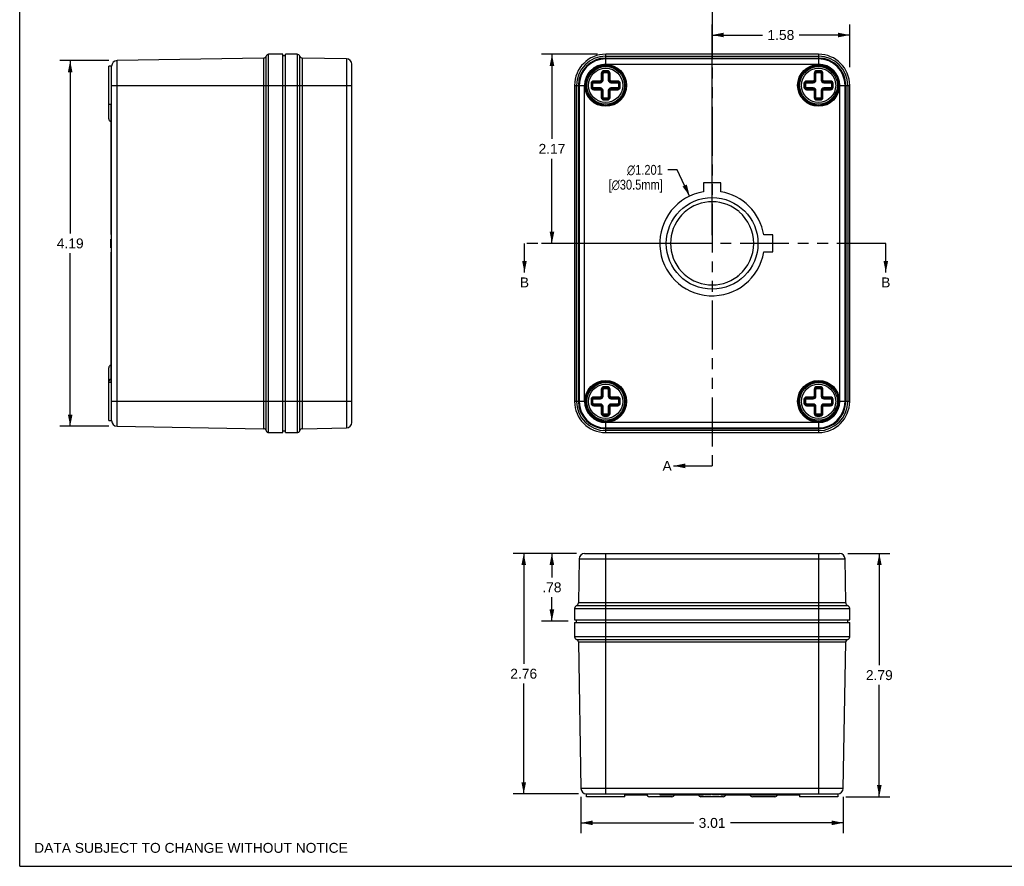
# Model space of a CAD drawing. Header units: inches. Extents: x 0 to 22.7, y 0 to 14.7.
# Tile 1 of 3: x 0 to 11.3, y 0 to 9.7. Entities that reach past the tile are written whole.
import ezdxf

# ---------------------------------------------------------------- set-up
doc = ezdxf.new("R2010")
doc.units = ezdxf.units.IN
doc.header["$LTSCALE"] = 1.246667
doc.header["$MEASUREMENT"] = 0
doc.linetypes.add('PHANTOM', pattern=[0.8, 0.45, -0.05, 0.1, -0.05, 0.1, -0.05])
doc.layers.get('0').update_dxf_attribs({"linetype": 'CONTINUOUS'})
doc.styles.get("Standard").update_dxf_attribs({"font": 'arial.ttf'})
doc.styles.add('TEXTSTYLE_1', font='gdt', dxfattribs={"width": 0.8})
doc.dimstyles.new('DIMSTYLE_1', dxfattribs={"dimtxt": 0.113333, "dimasz": 0.133333, "dimexe": 0.09, "dimexo": 0.07, "dimgap": 0.09, "dimtad": 0, "dimtih": 1, "dimtoh": 1, "dimdec": 3, "dimzin": 4, "dimdsep": 46, "dimtxsty": 'Standard', "dimblk": '_FILLED', "dimblk1": '_FILLED', "dimblk2": '_FILLED', "dimcen": 0.09, "dimadec": 3, "dimazin": 1, "dimtfac": 1, "dimtofl": 0, "dimtmove": 0, "dimatfit": 1, "dimldrblk": '_FILLED', "dimfxl": 0, "dimtolj": 1, "dimtzin": 4, "dimarcsym": 0})
doc.dimstyles.new('DIMSTYLE_2', dxfattribs={"dimtxt": 0.113333, "dimasz": 0.133333, "dimexe": 0.09, "dimexo": 0.07, "dimgap": 0.0425, "dimtad": 0, "dimtih": 1, "dimtoh": 1, "dimzin": 4, "dimdsep": 46, "dimtxsty": 'Standard', "dimblk": '_FILLED', "dimblk1": '_FILLED', "dimblk2": '_FILLED', "dimcen": 0.09, "dimazin": 1, "dimtfac": 1, "dimtofl": 0, "dimtmove": 0, "dimatfit": 3, "dimldrblk": '_FILLED', "dimfxl": 0, "dimtolj": 1, "dimtzin": 4, "dimarcsym": 0})
doc.dimstyles.get("Standard").update_dxf_attribs({"dimtxt": 0.113333, "dimasz": 0.133333, "dimexe": 0.09, "dimexo": 0.07, "dimgap": 0.09, "dimtad": 0, "dimtih": 1, "dimtoh": 1, "dimzin": 4, "dimdsep": 46, "dimtxsty": 'Standard', "dimblk": '_FILLED', "dimblk1": '_FILLED', "dimblk2": '_FILLED', "dimcen": 0.09, "dimazin": 1, "dimtp": 0.01, "dimtm": 0.01, "dimtfac": 1, "dimtofl": 0, "dimtmove": 0, "dimatfit": 3, "dimldrblk": '_FILLED', "dimfxl": 0, "dimtolj": 1, "dimtzin": 4, "dimarcsym": 0})

# ---------------------------------------------------------------- blocks, each defined once
blk = doc.blocks.new('_FILLED')
at = {"color": 0, "linetype": 'ByBlock'}
blk.add_solid([(0, 0), (-1, 0.2), (-1, -0.2)], dxfattribs=at)
blk = doc.blocks.new('*D1')
at = {"color": 2, "linetype": 'Continuous'}
for p, q in [((7.541, 7.982), (7.431, 7.982)), ((7.683, 7.682), (7.541, 7.982))]:
    blk.add_line(p, q, dxfattribs=at)
at = {"color": 2, "linetype": 'Continuous', "xscale": 0.1333333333, "yscale": 0.1333333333, "zscale": 0.1333333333, "rotation": 295.3636501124}
blk.add_blockref('_FILLED', (7.683, 7.682), dxfattribs=at)
at = {"color": 2, "linetype": 'Continuous', "insert": (7.375, 8.039), "char_height": 0.11333, "width": 0.80962, "attachment_point": 3, "line_spacing_factor": 0.9, "style": 'TEXTSTYLE_1'}
blk.add_mtext('{\\fgdt;n}\\fArial;1.201\\P[\\fgdt;{\\fgdt;n}\\fArial;30.5mm]', dxfattribs=at)
blk = doc.blocks.new('*D14')
at = {"color": 2, "linetype": 'Continuous'}
for p, q in [((9.496, 3.585), (9.978, 3.585)), ((9.858, 3.585), (9.858, 2.305)), ((9.858, 0.798), (9.858, 2.078)), ((9.474, 0.798), (9.978, 0.798))]:
    blk.add_line(p, q, dxfattribs=at)
at = {"color": 2, "linetype": 'Continuous', "xscale": 0.1333333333, "yscale": 0.1333333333, "zscale": 0.1333333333}
for p, rotation in [((9.858, 3.585), 90), ((9.858, 0.798), 270)]:
    blk.add_blockref('_FILLED', p, dxfattribs=dict(at, rotation=rotation))
at = {"color": 2, "linetype": 'Continuous', "insert": (9.858, 2.248), "char_height": 0.1133, "width": 0.30798, "attachment_point": 2, "line_spacing_factor": 0.9}
blk.add_mtext('2.79', dxfattribs=at)
blk = doc.blocks.new('*D15')
at = {"color": 2, "linetype": 'Continuous'}
for p, q in [((6.436, 0.798), (6.436, 0.378)), ((9.445, 0.798), (9.445, 0.378)), ((6.436, 0.498), (7.73, 0.498)), ((9.445, 0.498), (8.151, 0.498))]:
    blk.add_line(p, q, dxfattribs=at)
at = {"color": 2, "linetype": 'Continuous', "xscale": 0.1333333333, "yscale": 0.1333333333, "zscale": 0.1333333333, "rotation": 180}
blk.add_blockref('_FILLED', (6.436, 0.498), dxfattribs=at)
at = {"color": 2, "linetype": 'Continuous', "xscale": 0.1333333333, "yscale": 0.1333333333, "zscale": 0.1333333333}
blk.add_blockref('_FILLED', (9.445, 0.498), dxfattribs=at)
at = {"color": 2, "linetype": 'Continuous', "insert": (7.94, 0.554), "char_height": 0.1133, "width": 0.30798, "attachment_point": 2, "line_spacing_factor": 0.9}
blk.add_mtext('3.01', dxfattribs=at)
blk = doc.blocks.new('*D16')
at = {"color": 2, "linetype": 'Continuous'}
for p, q in [((6.387, 3.585), (5.66, 3.585)), ((5.78, 3.585), (5.78, 2.321)), ((5.78, 0.83), (5.78, 2.094)), ((6.407, 0.83), (5.66, 0.83))]:
    blk.add_line(p, q, dxfattribs=at)
at = {"color": 2, "linetype": 'Continuous', "xscale": 0.1333333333, "yscale": 0.1333333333, "zscale": 0.1333333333}
for p, rotation in [((5.78, 3.585), 90), ((5.78, 0.83), 270)]:
    blk.add_blockref('_FILLED', p, dxfattribs=dict(at, rotation=rotation))
at = {"color": 2, "linetype": 'Continuous', "insert": (5.78, 2.264), "char_height": 0.1133, "width": 0.30798, "attachment_point": 2, "line_spacing_factor": 0.9}
blk.add_mtext('2.76', dxfattribs=at)
blk = doc.blocks.new('*D17')
at = {"color": 2, "linetype": 'Continuous'}
for p, q in [((6.385, 3.585), (5.983, 3.585)), ((6.103, 3.585), (6.103, 3.311)), ((6.103, 2.81), (6.103, 3.084)), ((6.29, 2.81), (5.983, 2.81))]:
    blk.add_line(p, q, dxfattribs=at)
at = {"color": 2, "linetype": 'Continuous', "xscale": 0.1333333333, "yscale": 0.1333333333, "zscale": 0.1333333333}
for p, rotation in [((6.103, 3.585), 90), ((6.103, 2.81), 270)]:
    blk.add_blockref('_FILLED', p, dxfattribs=dict(at, rotation=rotation))
at = {"color": 2, "linetype": 'Continuous', "insert": (6.103, 3.254), "char_height": 0.1133, "width": 0.21993, "attachment_point": 2, "line_spacing_factor": 0.9}
blk.add_mtext('.78', dxfattribs=at)
blk = doc.blocks.new('*D18')
at = {"color": 2, "linetype": 'Continuous'}
for p, q in [((1.023, 9.234), (0.459, 9.234)), ((0.579, 9.234), (0.579, 7.253)), ((0.579, 5.045), (0.579, 7.026)), ((1.023, 5.045), (0.459, 5.045))]:
    blk.add_line(p, q, dxfattribs=at)
at = {"color": 2, "linetype": 'Continuous', "xscale": 0.1333333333, "yscale": 0.1333333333, "zscale": 0.1333333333}
for p, rotation in [((0.579, 9.234), 90), ((0.579, 5.045), 270)]:
    blk.add_blockref('_FILLED', p, dxfattribs=dict(at, rotation=rotation))
at = {"color": 2, "linetype": 'Continuous', "insert": (0.579, 7.196), "char_height": 0.1133, "width": 0.30798, "attachment_point": 2, "line_spacing_factor": 0.9}
blk.add_mtext('4.19', dxfattribs=at)
blk = doc.blocks.new('*D19')
at = {"color": 2, "linetype": 'Continuous'}
for p, q in [((7.94, 7.233), (7.94, 9.648)), ((9.518, 9.16), (9.518, 9.648)), ((7.94, 9.528), (8.519, 9.528)), ((9.518, 9.528), (8.94, 9.528))]:
    blk.add_line(p, q, dxfattribs=at)
at = {"color": 2, "linetype": 'Continuous', "xscale": 0.1333333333, "yscale": 0.1333333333, "zscale": 0.1333333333, "rotation": 180}
blk.add_blockref('_FILLED', (7.94, 9.528), dxfattribs=at)
at = {"color": 2, "linetype": 'Continuous', "xscale": 0.1333333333, "yscale": 0.1333333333, "zscale": 0.1333333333}
blk.add_blockref('_FILLED', (9.518, 9.528), dxfattribs=at)
at = {"color": 2, "linetype": 'Continuous', "insert": (8.729, 9.585), "char_height": 0.1133, "width": 0.30798, "attachment_point": 2, "line_spacing_factor": 0.9}
blk.add_mtext('1.58', dxfattribs=at)
blk = doc.blocks.new('*D20')
at = {"color": 2, "linetype": 'Continuous'}
for p, q in [((6.627, 9.308), (5.984, 9.308)), ((6.104, 9.308), (6.104, 8.337)), ((6.104, 7.14), (6.104, 8.11)), ((7.847, 7.14), (5.984, 7.14))]:
    blk.add_line(p, q, dxfattribs=at)
at = {"color": 2, "linetype": 'Continuous', "xscale": 0.1333333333, "yscale": 0.1333333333, "zscale": 0.1333333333}
for p, rotation in [((6.104, 9.308), 90), ((6.104, 7.14), 270)]:
    blk.add_blockref('_FILLED', p, dxfattribs=dict(at, rotation=rotation))
at = {"color": 2, "linetype": 'Continuous', "insert": (6.104, 8.28), "char_height": 0.1133, "width": 0.30798, "attachment_point": 2, "line_spacing_factor": 0.9}
blk.add_mtext('2.17', dxfattribs=at)

msp = doc.modelspace()

# ---------------------------------------------------------------- linework, layer by layer
at = {"color": 7, "linetype": 'Continuous'}
for p, q in [((0, 0), (0, 14.6667)), ((2.797, 9.2637), (1.1161, 9.2344)), ((2.797, 9.2637), (2.797, 5.0155)), ((2.8253, 4.9935), (2.8253, 9.2856)), ((2.8542, 4.9716), (2.8542, 9.3076)), ((3.0192, 9.3076), (2.8542, 9.3076)), ((3.0192, 4.9716), (3.0192, 9.3076)), ((3.0492, 9.2876), (3.0192, 9.2876)), ((3.0492, 4.9716), (3.0492, 9.3076)), ((3.1812, 9.3076), (3.0492, 9.3076)), ((3.1812, 9.3076), (3.1812, 4.9716)), ((3.2123, 4.9935), (3.2123, 9.2856)), ((3.2429, 5.0155), (3.2429, 9.2637)), ((3.7473, 9.2549), (3.2429, 9.2637)), ((6.72, 9.1919), (6.72, 9.3076)), ((9.161, 9.3076), (6.72, 9.3076)), ((6.72, 9.2856), (9.161, 9.2856)), ((6.72, 9.2637), (9.161, 9.2637)), ((9.161, 9.3076), (9.161, 9.1919)), ((1.0222, 8.5661), (1.0222, 9.1706)), ((1.0542, 9.1706), (1.0222, 9.1706)), ((1.0542, 5.1078), (1.0542, 9.1714)), ((1.1161, 5.0448), (1.1161, 9.2344)), ((3.7473, 9.2549), (3.7473, 5.0243)), ((3.8092, 5.0873), (3.8092, 9.1919)), ((9.161, 9.2549), (6.72, 9.2549)), ((6.72, 9.1919), (9.161, 9.1919)), ((6.56, 9.1088), (6.56, 9.0959)), ((6.67, 9.0881), (6.67, 9.0106)), ((6.67, 9.0881), (6.69, 9.0881)), ((6.68, 9.0106), (6.68, 9.0881)), ((6.69, 9.0106), (6.69, 9.0881)), ((6.7, 9.0981), (6.7, 9.1181)), ((6.74, 9.1181), (6.7, 9.1181)), ((6.7, 9.1081), (6.74, 9.1081)), ((6.7, 9.0981), (6.74, 9.0981)), ((6.74, 9.1181), (6.74, 9.0981)), ((6.75, 9.0881), (6.75, 9.0106)), ((6.75, 9.0881), (6.77, 9.0881)), ((6.76, 9.0881), (6.76, 9.0106)), ((6.77, 9.0106), (6.77, 9.0881)), ((6.88, 9.0959), (6.88, 9.1088)), ((9.001, 9.1088), (9.001, 9.0959)), ((9.111, 9.0881), (9.111, 9.0106)), ((9.111, 9.0881), (9.131, 9.0881)), ((9.121, 9.0106), (9.121, 9.0881)), ((9.131, 9.0106), (9.131, 9.0881)), ((9.141, 9.0981), (9.141, 9.1181)), ((9.181, 9.1181), (9.141, 9.1181)), ((9.141, 9.1081), (9.181, 9.1081)), ((9.141, 9.0981), (9.181, 9.0981)), ((9.181, 9.1181), (9.181, 9.0981)), ((9.191, 9.0881), (9.191, 9.0106)), ((9.191, 9.0881), (9.211, 9.0881)), ((9.201, 9.0881), (9.201, 9.0106)), ((9.211, 9.0106), (9.211, 9.0881)), ((9.321, 9.0959), (9.321, 9.1088)), ((1.0542, 8.9506), (3.8092, 8.9506)), ((6.363, 8.9506), (6.363, 5.3286)), ((6.363, 8.9506), (6.4787, 8.9506)), ((6.3849, 5.3286), (6.3849, 8.9506)), ((6.4069, 5.3286), (6.4069, 8.9506)), ((6.4157, 8.9506), (6.4157, 5.3286)), ((6.4787, 5.3286), (6.4787, 8.9506)), ((6.5525, 8.9706), (6.5525, 8.9306)), ((6.5525, 8.9706), (6.5725, 8.9706)), ((6.5725, 8.9306), (6.5525, 8.9306)), ((6.5625, 8.9306), (6.5625, 8.9706)), ((6.5725, 8.9306), (6.5725, 8.9706)), ((6.5825, 8.9806), (6.5825, 9.0006)), ((6.66, 9.0006), (6.5825, 9.0006)), ((6.5825, 8.9906), (6.66, 8.9906)), ((6.5825, 8.9806), (6.66, 8.9806)), ((6.5825, 8.9006), (6.5825, 8.9206)), ((6.66, 8.9206), (6.5825, 8.9206)), ((6.66, 9.0006), (6.66, 8.9806)), ((6.66, 8.9206), (6.66, 8.9006)), ((6.69, 9.0106), (6.67, 9.0106)), ((6.77, 9.0106), (6.75, 9.0106)), ((6.78, 8.9806), (6.78, 9.0006)), ((6.8575, 9.0006), (6.78, 9.0006)), ((6.78, 8.9906), (6.8575, 8.9906)), ((6.78, 8.9806), (6.8575, 8.9806)), ((6.78, 8.9006), (6.78, 8.9206)), ((6.8575, 8.9206), (6.78, 8.9206)), ((6.8575, 9.0006), (6.8575, 8.9806)), ((6.8575, 8.9206), (6.8575, 8.9006)), ((6.8675, 8.9706), (6.8675, 8.9306)), ((6.8675, 8.9706), (6.8875, 8.9706)), ((6.8875, 8.9306), (6.8675, 8.9306)), ((6.8775, 8.9706), (6.8775, 8.9306)), ((6.8875, 8.9306), (6.8875, 8.9706)), ((8.9935, 8.9706), (8.9935, 8.9306)), ((8.9935, 8.9706), (9.0135, 8.9706)), ((9.0135, 8.9306), (8.9935, 8.9306)), ((9.0035, 8.9306), (9.0035, 8.9706)), ((9.0135, 8.9306), (9.0135, 8.9706)), ((9.0235, 8.9806), (9.0235, 9.0006)), ((9.101, 9.0006), (9.0235, 9.0006)), ((9.0235, 8.9906), (9.101, 8.9906)), ((9.0235, 8.9806), (9.101, 8.9806)), ((9.0235, 8.9006), (9.0235, 8.9206)), ((9.101, 8.9206), (9.0235, 8.9206)), ((9.101, 9.0006), (9.101, 8.9806)), ((9.101, 8.9206), (9.101, 8.9006)), ((9.131, 9.0106), (9.111, 9.0106)), ((9.211, 9.0106), (9.191, 9.0106)), ((9.221, 8.9806), (9.221, 9.0006)), ((9.2985, 9.0006), (9.221, 9.0006)), ((9.221, 8.9906), (9.2985, 8.9906)), ((9.221, 8.9806), (9.2985, 8.9806)), ((9.221, 8.9006), (9.221, 8.9206)), ((9.2985, 8.9206), (9.221, 8.9206)), ((9.2985, 9.0006), (9.2985, 8.9806)), ((9.2985, 8.9206), (9.2985, 8.9006)), ((9.3085, 8.9706), (9.3085, 8.9306)), ((9.3085, 8.9706), (9.3285, 8.9706)), ((9.3285, 8.9306), (9.3085, 8.9306)), ((9.3185, 8.9706), (9.3185, 8.9306)), ((9.3285, 8.9306), (9.3285, 8.9706)), ((9.4023, 8.9506), (9.4023, 5.3286)), ((9.4023, 8.9506), (9.518, 8.9506)), ((9.4653, 5.3286), (9.4653, 8.9506)), ((9.4741, 8.9506), (9.4741, 5.3286)), ((9.496, 8.9506), (9.496, 5.3286)), ((9.518, 5.3286), (9.518, 8.9506)), ((6.66, 8.9106), (6.5825, 8.9106)), ((6.5825, 8.9006), (6.66, 8.9006)), ((6.67, 8.8906), (6.67, 8.8131)), ((6.67, 8.8906), (6.69, 8.8906)), ((6.69, 8.8131), (6.67, 8.8131)), ((6.68, 8.8131), (6.68, 8.8906)), ((6.69, 8.8131), (6.69, 8.8906)), ((6.75, 8.8906), (6.75, 8.8131)), ((6.75, 8.8906), (6.77, 8.8906)), ((6.77, 8.8131), (6.75, 8.8131)), ((6.76, 8.8906), (6.76, 8.8131)), ((6.77, 8.8131), (6.77, 8.8906)), ((6.8575, 8.9106), (6.78, 8.9106)), ((6.78, 8.9006), (6.8575, 8.9006)), ((9.101, 8.9106), (9.0235, 8.9106)), ((9.0235, 8.9006), (9.101, 8.9006)), ((9.111, 8.8906), (9.111, 8.8131)), ((9.111, 8.8906), (9.131, 8.8906)), ((9.131, 8.8131), (9.111, 8.8131)), ((9.121, 8.8131), (9.121, 8.8906)), ((9.131, 8.8131), (9.131, 8.8906)), ((9.191, 8.8906), (9.191, 8.8131)), ((9.191, 8.8906), (9.211, 8.8906)), ((9.211, 8.8131), (9.191, 8.8131)), ((9.201, 8.8906), (9.201, 8.8131)), ((9.211, 8.8131), (9.211, 8.8906)), ((9.2985, 8.9106), (9.221, 8.9106)), ((9.221, 8.9006), (9.2985, 8.9006)), ((1.0542, 8.7306), (1.0222, 8.7306)), ((1.0442, 8.7306), (1.0442, 7.2396)), ((1.0442, 8.7006), (1.0542, 8.7006)), ((6.56, 8.8052), (6.56, 8.7924)), ((6.7, 8.7831), (6.7, 8.8031)), ((6.74, 8.8031), (6.7, 8.8031)), ((6.74, 8.7931), (6.7, 8.7931)), ((6.7, 8.7831), (6.74, 8.7831)), ((6.74, 8.8031), (6.74, 8.7831)), ((6.88, 8.7924), (6.88, 8.8052)), ((9.001, 8.8052), (9.001, 8.7924)), ((9.141, 8.7831), (9.141, 8.8031)), ((9.181, 8.8031), (9.141, 8.8031)), ((9.181, 8.7931), (9.141, 8.7931)), ((9.141, 8.7831), (9.181, 8.7831)), ((9.181, 8.8031), (9.181, 8.7831)), ((9.321, 8.7924), (9.321, 8.8052)), ((1.0542, 8.2006), (1.0442, 8.2006)), ((7.842, 7.8346), (7.842, 7.732)), ((8.039, 7.8346), (7.842, 7.8346)), ((8.039, 7.732), (8.039, 7.8346)), ((1.0542, 7.2396), (1.0442, 7.2396)), ((8.6355, 7.2381), (8.5329, 7.2381)), ((8.6355, 7.0411), (8.6355, 7.2381)), ((1.0442, 7.0896), (1.0442, 7.1896)), ((1.0542, 7.1896), (1.0442, 7.1896)), ((1.0542, 7.1875), (1.0442, 7.1875)), ((1.0542, 7.1832), (1.0442, 7.1832)), ((1.0542, 7.1747), (1.0442, 7.1747)), ((1.0542, 7.1662), (1.0442, 7.1662)), ((1.0542, 7.1619), (1.0442, 7.1619)), ((1.0542, 7.1534), (1.0442, 7.1534)), ((1.0542, 7.147), (1.0442, 7.147)), ((1.0542, 7.1002), (1.0442, 7.1002)), ((1.0542, 7.0896), (1.0442, 7.0896)), ((1.0442, 7.0396), (1.0442, 5.5486)), ((1.0542, 7.0396), (1.0442, 7.0396)), ((8.5329, 7.0411), (8.6355, 7.0411)), ((1.0222, 5.1086), (1.0222, 5.713)), ((1.0222, 5.5486), (1.0542, 5.5486)), ((6.56, 5.4868), (6.56, 5.4739)), ((6.67, 5.4661), (6.69, 5.4661)), ((6.67, 5.4661), (6.67, 5.3886)), ((6.68, 5.3886), (6.68, 5.4661)), ((6.69, 5.3886), (6.69, 5.4661)), ((6.74, 5.4961), (6.7, 5.4961)), ((6.7, 5.4761), (6.7, 5.4961)), ((6.7, 5.4861), (6.74, 5.4861)), ((6.7, 5.4761), (6.74, 5.4761)), ((6.74, 5.4961), (6.74, 5.4761)), ((6.75, 5.4661), (6.77, 5.4661)), ((6.75, 5.4661), (6.75, 5.3886)), ((6.76, 5.4661), (6.76, 5.3886)), ((6.77, 5.3886), (6.77, 5.4661)), ((6.88, 5.4739), (6.88, 5.4868)), ((9.001, 5.4868), (9.001, 5.4739)), ((9.111, 5.4661), (9.131, 5.4661)), ((9.111, 5.4661), (9.111, 5.3886)), ((9.121, 5.3886), (9.121, 5.4661)), ((9.131, 5.3886), (9.131, 5.4661)), ((9.181, 5.4961), (9.141, 5.4961)), ((9.141, 5.4761), (9.141, 5.4961)), ((9.141, 5.4861), (9.181, 5.4861)), ((9.141, 5.4761), (9.181, 5.4761)), ((9.181, 5.4961), (9.181, 5.4761)), ((9.191, 5.4661), (9.211, 5.4661)), ((9.191, 5.4661), (9.191, 5.3886)), ((9.201, 5.4661), (9.201, 5.3886)), ((9.211, 5.3886), (9.211, 5.4661)), ((9.321, 5.4739), (9.321, 5.4868)), ((3.8092, 5.3286), (1.0542, 5.3286)), ((6.4787, 5.3286), (6.363, 5.3286)), ((6.5525, 5.3486), (6.5725, 5.3486)), ((6.5525, 5.3486), (6.5525, 5.3086)), ((6.5725, 5.3086), (6.5525, 5.3086)), ((6.5625, 5.3086), (6.5625, 5.3486)), ((6.5725, 5.3086), (6.5725, 5.3486)), ((6.66, 5.3786), (6.5825, 5.3786)), ((6.5825, 5.3586), (6.5825, 5.3786)), ((6.5825, 5.3686), (6.66, 5.3686)), ((6.5825, 5.3586), (6.66, 5.3586)), ((6.66, 5.3786), (6.66, 5.3586)), ((6.69, 5.3886), (6.67, 5.3886)), ((6.77, 5.3886), (6.75, 5.3886)), ((6.8575, 5.3786), (6.78, 5.3786)), ((6.78, 5.3586), (6.78, 5.3786)), ((6.78, 5.3686), (6.8575, 5.3686)), ((6.78, 5.3586), (6.8575, 5.3586)), ((6.8575, 5.3786), (6.8575, 5.3586)), ((6.8675, 5.3486), (6.8875, 5.3486)), ((6.8675, 5.3486), (6.8675, 5.3086)), ((6.8875, 5.3086), (6.8675, 5.3086)), ((6.8775, 5.3486), (6.8775, 5.3086)), ((6.8875, 5.3086), (6.8875, 5.3486)), ((8.9935, 5.3486), (9.0135, 5.3486)), ((8.9935, 5.3486), (8.9935, 5.3086)), ((9.0135, 5.3086), (8.9935, 5.3086)), ((9.0035, 5.3086), (9.0035, 5.3486)), ((9.0135, 5.3086), (9.0135, 5.3486)), ((9.101, 5.3786), (9.0235, 5.3786)), ((9.0235, 5.3586), (9.0235, 5.3786)), ((9.0235, 5.3686), (9.101, 5.3686)), ((9.0235, 5.3586), (9.101, 5.3586)), ((9.101, 5.3786), (9.101, 5.3586)), ((9.131, 5.3886), (9.111, 5.3886)), ((9.211, 5.3886), (9.191, 5.3886)), ((9.2985, 5.3786), (9.221, 5.3786)), ((9.221, 5.3586), (9.221, 5.3786)), ((9.221, 5.3686), (9.2985, 5.3686)), ((9.221, 5.3586), (9.2985, 5.3586)), ((9.2985, 5.3786), (9.2985, 5.3586)), ((9.3085, 5.3486), (9.3285, 5.3486)), ((9.3085, 5.3486), (9.3085, 5.3086)), ((9.3285, 5.3086), (9.3085, 5.3086)), ((9.3185, 5.3486), (9.3185, 5.3086)), ((9.3285, 5.3086), (9.3285, 5.3486)), ((9.518, 5.3286), (9.4023, 5.3286)), ((6.66, 5.2986), (6.5825, 5.2986)), ((6.5825, 5.2786), (6.5825, 5.2986)), ((6.66, 5.2886), (6.5825, 5.2886)), ((6.5825, 5.2786), (6.66, 5.2786)), ((6.66, 5.2986), (6.66, 5.2786)), ((6.67, 5.2686), (6.69, 5.2686)), ((6.67, 5.2686), (6.67, 5.1911)), ((6.68, 5.1911), (6.68, 5.2686)), ((6.69, 5.1911), (6.69, 5.2686)), ((6.75, 5.2686), (6.77, 5.2686)), ((6.75, 5.2686), (6.75, 5.1911)), ((6.76, 5.2686), (6.76, 5.1911)), ((6.77, 5.1911), (6.77, 5.2686)), ((6.8575, 5.2986), (6.78, 5.2986)), ((6.78, 5.2786), (6.78, 5.2986)), ((6.8575, 5.2886), (6.78, 5.2886)), ((6.78, 5.2786), (6.8575, 5.2786)), ((6.8575, 5.2986), (6.8575, 5.2786)), ((9.101, 5.2986), (9.0235, 5.2986)), ((9.0235, 5.2786), (9.0235, 5.2986)), ((9.101, 5.2886), (9.0235, 5.2886)), ((9.0235, 5.2786), (9.101, 5.2786)), ((9.101, 5.2986), (9.101, 5.2786)), ((9.111, 5.2686), (9.131, 5.2686)), ((9.111, 5.2686), (9.111, 5.1911)), ((9.121, 5.1911), (9.121, 5.2686)), ((9.131, 5.1911), (9.131, 5.2686)), ((9.191, 5.2686), (9.211, 5.2686)), ((9.191, 5.2686), (9.191, 5.1911)), ((9.201, 5.2686), (9.201, 5.1911)), ((9.211, 5.1911), (9.211, 5.2686)), ((9.2985, 5.2986), (9.221, 5.2986)), ((9.221, 5.2786), (9.221, 5.2986)), ((9.2985, 5.2886), (9.221, 5.2886)), ((9.221, 5.2786), (9.2985, 5.2786)), ((9.2985, 5.2986), (9.2985, 5.2786)), ((1.0222, 5.1086), (1.0542, 5.1086)), ((6.56, 5.1832), (6.56, 5.1704)), ((6.69, 5.1911), (6.67, 5.1911)), ((6.74, 5.1811), (6.7, 5.1811)), ((6.7, 5.1611), (6.7, 5.1811)), ((6.74, 5.1711), (6.7, 5.1711)), ((6.7, 5.1611), (6.74, 5.1611)), ((9.161, 5.0873), (6.72, 5.0873)), ((6.72, 4.9716), (6.72, 5.0873)), ((6.74, 5.1811), (6.74, 5.1611)), ((6.77, 5.1911), (6.75, 5.1911)), ((6.88, 5.1704), (6.88, 5.1832)), ((9.001, 5.1832), (9.001, 5.1704)), ((9.131, 5.1911), (9.111, 5.1911)), ((9.181, 5.1811), (9.141, 5.1811)), ((9.141, 5.1611), (9.141, 5.1811)), ((9.181, 5.1711), (9.141, 5.1711)), ((9.141, 5.1611), (9.181, 5.1611)), ((9.161, 5.0873), (9.161, 4.9716)), ((9.181, 5.1811), (9.181, 5.1611)), ((9.211, 5.1911), (9.191, 5.1911)), ((9.321, 5.1704), (9.321, 5.1832)), ((1.1161, 5.0448), (2.797, 5.0155)), ((2.8542, 4.9716), (3.0192, 4.9716)), ((3.0192, 4.9916), (3.0492, 4.9916)), ((3.0492, 4.9716), (3.1812, 4.9716)), ((3.2429, 5.0155), (3.7473, 5.0243)), ((6.72, 5.0243), (9.161, 5.0243)), ((9.161, 5.0155), (6.72, 5.0155)), ((9.161, 4.9935), (6.72, 4.9935)), ((6.72, 4.9716), (9.161, 4.9716)), ((6.4157, 3.5228), (6.4069, 3.0183)), ((6.4157, 3.5228), (9.4653, 3.5228)), ((6.4787, 3.5847), (9.4023, 3.5847)), ((6.72, 0.8297), (6.72, 3.5847)), ((9.161, 3.5847), (9.161, 0.8297)), ((9.4741, 3.0183), (9.4653, 3.5228)), ((6.363, 2.9567), (6.363, 2.8247)), ((6.363, 2.9567), (9.518, 2.9567)), ((6.3849, 2.9878), (9.496, 2.9878)), ((9.4741, 3.0183), (6.4069, 3.0183)), ((9.518, 2.8247), (9.518, 2.9567)), ((6.363, 2.8247), (9.518, 2.8247)), ((6.383, 2.8247), (6.383, 2.7947)), ((9.498, 2.7947), (9.498, 2.8247)), ((6.363, 2.7947), (6.363, 2.6297)), ((6.363, 2.7947), (9.518, 2.7947)), ((9.518, 2.6297), (9.518, 2.7947)), ((9.518, 2.6297), (6.363, 2.6297)), ((6.3849, 2.6008), (9.496, 2.6008)), ((6.4069, 2.5724), (6.4362, 0.8916)), ((6.4069, 2.5724), (9.4741, 2.5724)), ((9.4448, 0.8916), (9.4741, 2.5724)), ((9.4448, 0.8916), (6.4362, 0.8916)), ((6.4992, 0.8297), (9.3818, 0.8297)), ((6.5, 0.7977), (6.5, 0.8297)), ((6.94, 0.7977), (6.5, 0.7977)), ((6.94, 0.7977), (6.94, 0.8297)), ((6.94, 0.8197), (7.1917, 0.8197)), ((6.97, 0.8197), (6.97, 0.8297)), ((7.17, 0.8297), (7.17, 0.8197)), ((7.4784, 0.7977), (7.2215, 0.7977)), ((7.3399, 0.8297), (7.3399, 0.8197)), ((7.3399, 0.8197), (7.8405, 0.8197)), ((7.3599, 0.8297), (7.3599, 0.8197)), ((7.3999, 0.8197), (7.3999, 0.8297)), ((8.0689, 0.7977), (7.812, 0.7977)), ((7.8405, 0.8197), (7.8405, 0.8297)), ((7.8538, 0.8297), (7.8538, 0.8197)), ((7.9288, 0.8197), (7.8538, 0.8197)), ((7.8559, 0.8297), (7.8559, 0.8197)), ((7.858, 0.8297), (7.858, 0.8197)), ((7.8622, 0.8297), (7.8622, 0.8197)), ((7.8684, 0.8297), (7.8684, 0.8197)), ((7.8788, 0.8297), (7.8788, 0.8197)), ((7.8913, 0.8297), (7.8913, 0.8197)), ((7.9038, 0.8297), (7.9038, 0.8197)), ((7.9142, 0.8297), (7.9142, 0.8197)), ((7.9205, 0.8297), (7.9205, 0.8197)), ((7.9247, 0.8297), (7.9247, 0.8197)), ((7.9267, 0.8297), (7.9267, 0.8197)), ((7.9288, 0.8197), (7.9288, 0.8297)), ((7.9455, 0.8297), (7.9455, 0.8197)), ((8.0205, 0.8197), (7.9455, 0.8197)), ((7.9476, 0.8197), (7.9476, 0.8297)), ((7.9517, 0.8297), (7.9517, 0.8197)), ((7.958, 0.8297), (7.958, 0.8197)), ((7.9663, 0.8297), (7.9663, 0.8197)), ((7.9747, 0.8297), (7.9747, 0.8197)), ((7.9913, 0.8297), (7.9913, 0.8197)), ((7.9997, 0.8297), (7.9997, 0.8197)), ((8.008, 0.8297), (8.008, 0.8197)), ((8.0142, 0.8297), (8.0142, 0.8197)), ((8.0184, 0.8297), (8.0184, 0.8197)), ((8.0205, 0.8297), (8.0205, 0.8197)), ((8.0405, 0.8197), (8.0405, 0.8297)), ((8.0405, 0.8197), (8.941, 0.8197)), ((8.6595, 0.7977), (8.4026, 0.7977)), ((8.7785, 0.8297), (8.7785, 0.8197)), ((8.784, 0.8297), (8.784, 0.8197)), ((8.7944, 0.8297), (8.7944, 0.8197)), ((8.8048, 0.8297), (8.8048, 0.8197)), ((8.8173, 0.8297), (8.8173, 0.8197)), ((8.8277, 0.8297), (8.8277, 0.8197)), ((8.8381, 0.8297), (8.8381, 0.8197)), ((8.8444, 0.8297), (8.8444, 0.8197)), ((8.8485, 0.8297), (8.8485, 0.8197)), ((8.941, 0.8297), (8.941, 0.7977)), ((9.381, 0.7977), (8.941, 0.7977)), ((9.381, 0.8297), (9.381, 0.7977)), ((0, 0), (22.6667, 0))]:
    msp.add_line(p, q, dxfattribs=at)
at = {"color": 7, "linetype": 'PHANTOM'}
for p, q in [((7.9405, 9.815), (7.9405, 4.5896)), ((9.9321, 7.1396), (5.7886, 7.1396))]:
    msp.add_line(p, q, dxfattribs=at)
at = {"color": 7, "linetype": 'Continuous'}
for points in [[(6.56, 9.1088), (6.5624, 9.1078), (6.5648, 9.1068), (6.567, 9.1059), (6.5686, 9.1052)], [(6.88, 9.1088), (6.8775, 9.1078), (6.8752, 9.1068), (6.873, 9.1059), (6.8714, 9.1052)], [(9.001, 9.1088), (9.0034, 9.1078), (9.0058, 9.1068), (9.008, 9.1059), (9.0096, 9.1052)], [(9.321, 9.1088), (9.3185, 9.1078), (9.3162, 9.1068), (9.314, 9.1059), (9.3124, 9.1052)], [(6.56, 8.7924), (6.5624, 8.7934), (6.5648, 8.7944), (6.567, 8.7953), (6.5686, 8.796)], [(6.8714, 8.796), (6.8729, 8.7953), (6.8751, 8.7944), (6.8775, 8.7934), (6.88, 8.7924)], [(9.0096, 8.796), (9.008, 8.7953), (9.0058, 8.7944), (9.0034, 8.7934), (9.001, 8.7924)], [(9.321, 8.7924), (9.3185, 8.7934), (9.3162, 8.7944), (9.314, 8.7953), (9.3124, 8.796)], [(6.5686, 5.4832), (6.567, 5.4839), (6.5648, 5.4848), (6.5625, 5.4857), (6.56, 5.4868)], [(6.88, 5.4868), (6.8775, 5.4858), (6.8752, 5.4848), (6.873, 5.4839), (6.8714, 5.4832)], [(9.001, 5.4868), (9.0034, 5.4858), (9.0058, 5.4848), (9.008, 5.4839), (9.0096, 5.4832)], [(9.3124, 5.4832), (9.314, 5.4839), (9.3162, 5.4848), (9.3185, 5.4858), (9.321, 5.4868)], [(6.56, 5.1704), (6.5624, 5.1714), (6.5648, 5.1724), (6.567, 5.1733), (6.5686, 5.174)], [(6.88, 5.1704), (6.8775, 5.1714), (6.8752, 5.1724), (6.873, 5.1733), (6.8714, 5.174)], [(9.001, 5.1704), (9.0034, 5.1714), (9.0058, 5.1724), (9.008, 5.1733), (9.0096, 5.174)], [(9.321, 5.1704), (9.3185, 5.1714), (9.3162, 5.1724), (9.314, 5.1733), (9.3124, 5.174)]]:
    msp.add_lwpolyline(points, dxfattribs=at)
for centre, radius in [((6.72, 8.9506), 0.24), ((6.72, 8.9506), 0.23), ((6.72, 8.9506), 0.2165), ((6.72, 8.9506), 0.1965), ((9.161, 8.9506), 0.24), ((9.161, 8.9506), 0.23), ((9.161, 8.9506), 0.2165), ((9.161, 8.9506), 0.1965), ((7.9405, 7.1396), 0.5255), ((6.72, 5.3286), 0.24), ((6.72, 5.3286), 0.23), ((6.72, 5.3286), 0.2165), ((9.161, 5.3286), 0.24), ((9.161, 5.3286), 0.23), ((9.161, 5.3286), 0.2165), ((6.72, 5.3286), 0.1965), ((9.161, 5.3286), 0.1965)]:
    msp.add_circle(centre, radius, dxfattribs=at)
for centre, radius, start, end in [((2.7964, 9.2937), 0.03, 271, 344.41936), ((2.8542, 9.2776), 0.03, 90, 164.41936), ((3.1812, 9.2746), 0.033, 19.5557, 90), ((3.2434, 9.2967), 0.033, 199.5557, 269), ((6.72, 8.9506), 0.357, 90, 180), ((6.72, 8.9506), 0.335, 90, 180), ((6.72, 8.9506), 0.3131, 90, 180), ((9.161, 8.9506), 0.357, 0, 90), ((9.161, 8.9506), 0.335, 0, 90), ((9.161, 8.9506), 0.3131, 0, 90), ((1.1172, 9.1714), 0.063, 91, 180), ((3.7462, 9.1919), 0.063, 0, 89), ((6.72, 8.9506), 0.3043, 90, 180), ((6.72, 8.9506), 0.2413, 90, 180), ((6.72, 8.9506), 0.225, 44.67461, 135.32539), ((9.161, 8.9506), 0.225, 44.67461, 135.32539), ((9.161, 8.9506), 0.3043, 0, 90), ((9.161, 8.9506), 0.2413, 0, 90), ((6.7, 9.0881), 0.03, 90, 180), ((6.7, 9.0881), 0.02, 90, 180), ((6.7, 9.0881), 0.01, 90, 180), ((6.74, 9.0881), 0.03, 0, 90), ((6.74, 9.0881), 0.02, 0, 90), ((6.74, 9.0881), 0.01, 360, 90), ((9.141, 9.0881), 0.03, 90, 180), ((9.141, 9.0881), 0.02, 90, 180), ((9.141, 9.0881), 0.01, 90, 180), ((9.181, 9.0881), 0.03, 0, 90), ((9.181, 9.0881), 0.02, 0, 90), ((9.181, 9.0881), 0.01, 360, 90), ((6.5825, 8.9706), 0.03, 90, 180), ((6.5825, 8.9306), 0.03, 180, 270), ((6.5825, 8.9706), 0.02, 90, 180), ((6.5825, 8.9306), 0.02, 180, 270), ((6.5825, 8.9706), 0.01, 90, 180), ((6.5825, 8.9306), 0.01, 180, 270), ((6.66, 9.0106), 0.03, 270, 360), ((6.66, 9.0106), 0.02, 270, 360), ((6.66, 9.0106), 0.01, 270, 0), ((6.66, 8.8906), 0.03, 0, 90), ((6.78, 9.0106), 0.03, 180, 270), ((6.78, 8.8906), 0.03, 90, 180), ((6.78, 9.0106), 0.02, 180, 270), ((6.78, 9.0106), 0.01, 180, 270), ((6.8575, 8.9706), 0.03, 0, 90), ((6.8575, 8.9706), 0.02, 0, 90), ((6.8575, 8.9706), 0.01, 0, 90), ((6.8575, 8.9306), 0.03, 270, 360), ((6.8575, 8.9306), 0.02, 270, 360), ((6.8575, 8.9306), 0.01, 270, 360), ((9.0235, 8.9706), 0.03, 90, 180), ((9.0235, 8.9306), 0.03, 180, 270), ((9.0235, 8.9706), 0.02, 90, 180), ((9.0235, 8.9306), 0.02, 180, 270), ((9.0235, 8.9706), 0.01, 90, 180), ((9.0235, 8.9306), 0.01, 180, 270), ((9.101, 9.0106), 0.03, 270, 360), ((9.101, 9.0106), 0.02, 270, 360), ((9.101, 9.0106), 0.01, 270, 0), ((9.101, 8.8906), 0.03, 0, 90), ((9.221, 9.0106), 0.03, 180, 270), ((9.221, 8.8906), 0.03, 90, 180), ((9.221, 9.0106), 0.02, 180, 270), ((9.221, 9.0106), 0.01, 180, 270), ((9.2985, 8.9706), 0.03, 0, 90), ((9.2985, 8.9706), 0.02, 0, 90), ((9.2985, 8.9706), 0.01, 0, 90), ((9.2985, 8.9306), 0.03, 270, 360), ((9.2985, 8.9306), 0.02, 270, 360), ((9.2985, 8.9306), 0.01, 270, 360), ((6.66, 8.8906), 0.02, 0, 90), ((6.66, 8.8906), 0.01, 0, 90), ((6.7, 8.8131), 0.03, 180, 270), ((6.7, 8.8131), 0.02, 180, 270), ((6.7, 8.8131), 0.01, 180, 270), ((6.74, 8.8131), 0.03, 270, 360), ((6.74, 8.8131), 0.02, 270, 360), ((6.74, 8.8131), 0.01, 270, 360), ((6.78, 8.8906), 0.02, 90, 180), ((6.78, 8.8906), 0.01, 90, 180), ((9.101, 8.8906), 0.02, 0, 90), ((9.101, 8.8906), 0.01, 0, 90), ((9.141, 8.8131), 0.03, 180, 270), ((9.141, 8.8131), 0.02, 180, 270), ((9.141, 8.8131), 0.01, 180, 270), ((9.181, 8.8131), 0.03, 270, 360), ((9.181, 8.8131), 0.02, 270, 360), ((9.181, 8.8131), 0.01, 270, 360), ((9.221, 8.8906), 0.02, 90, 180), ((9.221, 8.8906), 0.01, 90, 180), ((6.72, 8.9506), 0.225, 224.67461, 315.32539), ((9.161, 8.9506), 0.225, 224.67461, 315.32539), ((1.0535, 8.5661), 0.0312, 180, 252.74307), ((7.9405, 7.1396), 0.6005, 99.44089, 350.55911), ((7.9405, 7.1396), 0.6005, 9.44089, 80.55911), ((7.9405, 7.1396), 0.4766, 52.51874, 307.48126), ((7.9405, 7.1396), 0.4792, 49.69063, 52.75834), ((7.9405, 7.1396), 0.4766, 310.57687, 49.42313), ((7.9405, 7.1396), 0.4792, 307.24166, 310.30937), ((1.0535, 5.713), 0.0312, 107.25693, 180), ((1.0535, 5.5554), 0.0312, 107.25693, 180), ((6.72, 5.3286), 0.225, 44.67461, 135.32539), ((9.161, 5.3286), 0.225, 44.67461, 135.32539), ((6.7, 5.4661), 0.03, 90, 180), ((6.7, 5.4661), 0.02, 90, 180), ((6.7, 5.4661), 0.01, 90, 180), ((6.74, 5.4661), 0.03, 0, 90), ((6.74, 5.4661), 0.02, 0, 90), ((6.74, 5.4661), 0.01, 360, 90), ((9.141, 5.4661), 0.03, 90, 180), ((9.141, 5.4661), 0.02, 90, 180), ((9.141, 5.4661), 0.01, 90, 180), ((9.181, 5.4661), 0.03, 0, 90), ((9.181, 5.4661), 0.02, 0, 90), ((9.181, 5.4661), 0.01, 360, 90), ((6.72, 5.3286), 0.357, 180, 270), ((6.72, 5.3286), 0.335, 180, 270), ((6.72, 5.3286), 0.3131, 180, 270), ((6.72, 5.3286), 0.3043, 180, 270), ((6.72, 5.3286), 0.2413, 180, 270), ((6.5825, 5.3486), 0.03, 90, 180), ((6.5825, 5.3086), 0.03, 180, 270), ((6.5825, 5.3486), 0.02, 90, 180), ((6.5825, 5.3086), 0.02, 180, 270), ((6.5825, 5.3486), 0.01, 90, 180), ((6.5825, 5.3086), 0.01, 180, 270), ((6.66, 5.3886), 0.03, 270, 360), ((6.66, 5.3886), 0.02, 270, 360), ((6.66, 5.3886), 0.01, 270, 0), ((6.78, 5.3886), 0.03, 180, 270), ((6.78, 5.3886), 0.02, 180, 270), ((6.78, 5.3886), 0.01, 180, 270), ((6.8575, 5.3486), 0.03, 0, 90), ((6.8575, 5.3486), 0.02, 0, 90), ((6.8575, 5.3486), 0.01, 0, 90), ((6.8575, 5.3086), 0.03, 270, 360), ((6.8575, 5.3086), 0.02, 270, 360), ((6.8575, 5.3086), 0.01, 270, 360), ((9.0235, 5.3486), 0.03, 90, 180), ((9.0235, 5.3086), 0.03, 180, 270), ((9.0235, 5.3486), 0.02, 90, 180), ((9.0235, 5.3086), 0.02, 180, 270), ((9.0235, 5.3486), 0.01, 90, 180), ((9.0235, 5.3086), 0.01, 180, 270), ((9.101, 5.3886), 0.03, 270, 360), ((9.101, 5.3886), 0.02, 270, 360), ((9.101, 5.3886), 0.01, 270, 0), ((9.161, 5.3286), 0.357, 270, 360), ((9.161, 5.3286), 0.335, 270, 360), ((9.161, 5.3286), 0.3131, 270, 360), ((9.161, 5.3286), 0.3043, 270, 360), ((9.161, 5.3286), 0.2413, 270, 360), ((9.221, 5.3886), 0.03, 180, 270), ((9.221, 5.3886), 0.02, 180, 270), ((9.221, 5.3886), 0.01, 180, 270), ((9.2985, 5.3486), 0.03, 0, 90), ((9.2985, 5.3486), 0.02, 0, 90), ((9.2985, 5.3486), 0.01, 0, 90), ((9.2985, 5.3086), 0.03, 270, 360), ((9.2985, 5.3086), 0.02, 270, 360), ((9.2985, 5.3086), 0.01, 270, 360), ((6.66, 5.2686), 0.03, 0, 90), ((6.66, 5.2686), 0.02, 0, 90), ((6.66, 5.2686), 0.01, 0, 90), ((6.78, 5.2686), 0.03, 90, 180), ((6.78, 5.2686), 0.02, 90, 180), ((6.78, 5.2686), 0.01, 90, 180), ((9.101, 5.2686), 0.03, 0, 90), ((9.101, 5.2686), 0.02, 0, 90), ((9.101, 5.2686), 0.01, 0, 90), ((9.221, 5.2686), 0.03, 90, 180), ((9.221, 5.2686), 0.02, 90, 180), ((9.221, 5.2686), 0.01, 90, 180), ((1.1172, 5.1078), 0.063, 180, 269), ((3.7462, 5.0873), 0.063, 271, 360), ((6.72, 5.3286), 0.225, 224.67461, 315.32539), ((6.7, 5.1911), 0.03, 180, 270), ((6.7, 5.1911), 0.02, 180, 270), ((6.7, 5.1911), 0.01, 180, 270), ((6.74, 5.1911), 0.03, 270, 360), ((6.74, 5.1911), 0.02, 270, 360), ((6.74, 5.1911), 0.01, 270, 360), ((9.161, 5.3286), 0.225, 224.67461, 315.32539), ((9.141, 5.1911), 0.03, 180, 270), ((9.141, 5.1911), 0.02, 180, 270), ((9.141, 5.1911), 0.01, 180, 270), ((9.181, 5.1911), 0.03, 270, 360), ((9.181, 5.1911), 0.02, 270, 360), ((9.181, 5.1911), 0.01, 270, 360), ((2.7964, 4.9855), 0.03, 15.58064, 89), ((2.8542, 5.0016), 0.03, 195.58064, 270), ((3.1812, 5.0046), 0.033, 270, 340.4443), ((3.2434, 4.9825), 0.033, 91, 160.4443), ((6.4787, 3.5217), 0.063, 90, 179), ((9.4023, 3.5217), 0.063, 1, 90), ((6.396, 2.9567), 0.033, 109.5557, 180), ((6.3739, 3.0189), 0.033, 289.5557, 359), ((9.5071, 3.0189), 0.033, 181, 250.4443), ((9.485, 2.9567), 0.033, 0, 70.4443), ((6.393, 2.6297), 0.03, 180, 254.41936), ((6.3769, 2.5719), 0.03, 1, 74.41936), ((9.5041, 2.5719), 0.03, 105.58064, 179), ((9.488, 2.6297), 0.03, 285.58064, 360), ((6.4992, 0.8927), 0.063, 181, 270), ((7.2215, 0.8289), 0.0312, 178.62477, 270), ((7.4784, 0.8289), 0.0312, 270, 342.74307), ((7.812, 0.8289), 0.0312, 197.25693, 270), ((8.0689, 0.8289), 0.0312, 270, 342.74307), ((8.4026, 0.8289), 0.0312, 197.25693, 270), ((8.6595, 0.8289), 0.0312, 270, 342.74307), ((9.3818, 0.8927), 0.063, 270, 359)]:
    msp.add_arc(centre, radius, start, end, dxfattribs=at)

# ---------------------------------------------------------------- texts
at = {"color": 7, "linetype": 'Continuous', "char_height": 0.1133, "width": 0.105328, "attachment_point": 1, "line_spacing_factor": 0.9}
for s, insert in [('B', (5.7359, 6.749)), ('B', (9.8795, 6.749)), ('A', (7.3721, 4.6463))]:
    msp.add_mtext(s, dxfattribs=dict(at, insert=insert))
at = {"color": 2, "linetype": 'Continuous', "insert": (0.1661, 0.2679), "char_height": 0.113333, "width": 3.590434, "attachment_point": 1, "line_spacing_factor": 0.9}
msp.add_mtext('DATA SUBJECT TO CHANGE WITHOUT NOTICE', dxfattribs=at)

# ---------------------------------------------------------------- dimensions: what is measured, and where the dimension line sits
at = {"color": 2, "linetype": 'Continuous'}
for base, p1, p2, angle, picture, middle in [((7.9405, 9.5285), (9.518, 9.0899), (7.9405, 7.1629), 180, '*D19', (8.7339, 9.5278)), ((6.1038, 7.1396), (6.6967, 9.3076), (7.9172, 7.1396), 270, '*D20', (6.1024, 8.2238)), ((0.579, 5.0448), (1.0928, 9.2344), (1.0928, 5.0448), 270, '*D18', (0.5761, 7.139)), ((5.779615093, 0.8296712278), (6.4566503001, 3.5846712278), (6.4766503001, 0.8296712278), 270, '*D16', (5.7782039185, 2.2065392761)), ((6.1027665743, 2.8096712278), (6.455349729, 3.5846712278), (6.3596503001, 2.8096712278), 270, '*D17', (6.1058724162, 3.1965392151)), ((9.8579, 0.7977), (9.4256, 3.5847), (9.4043, 0.7977), 270, '*D14', (9.8565, 2.1905)), ((6.4362, 0.4977), (9.4448, 0.8682), (6.4362, 0.8682), 180, '*D15', (7.9294, 0.497))]:
    dim = msp.add_linear_dim(base=base, p1=p1, p2=p2, angle=angle, dimstyle='DIMSTYLE_2', dxfattribs=at)
    dim.commit()
    dim.dimension.update_dxf_attribs({"geometry": picture, "text_midpoint": middle, "dimtype": 160})
dim = msp.add_diameter_dim_2p(p1=(7.6833, 7.6822), p2=(8.1977, 6.597), text='%%c<>\\P[%%c30.5mm]', dimstyle='DIMSTYLE_1', override={"dimpost": '<>'}, dxfattribs=at)
dim.commit()
dim.dimension.update_dxf_attribs({"geometry": '*D1', "text_midpoint": (6.9697, 7.8969), "dimtype": 163})

# ---------------------------------------------------------------- leaders
at = {"color": 7, "linetype": 'Continuous'}
for points in [[(5.7886, 6.8056), (5.7886, 7.1396)], [(9.9321, 6.8056), (9.9321, 7.1396)], [(7.4994, 4.5896), (7.9405, 4.5896)]]:
    msp.add_leader(points, dimstyle='Standard', override={"dimtad": 0}, dxfattribs=at)

doc.saveas('drawing.dxf')
